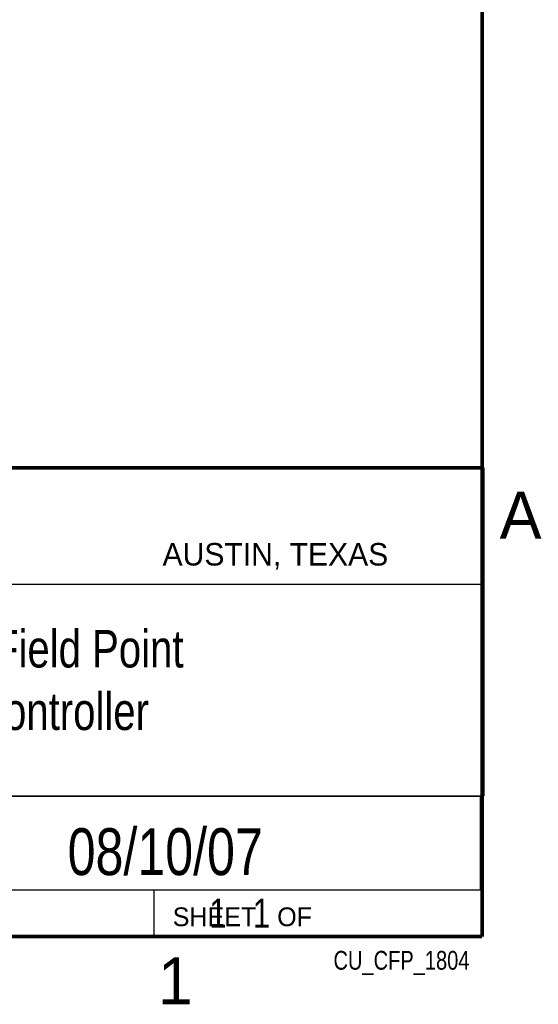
# Model space of a CAD drawing. Header units: inches. Extents: x 0 to 34, y 0 to 22.
# Tile 27 of 29: x 31 to 33.8, y 0.1 to 5.4. Entities that reach past the tile are written whole.
import ezdxf
from ezdxf.enums import TextEntityAlignment as Align

# ---------------------------------------------------------------- set-up
doc = ezdxf.new("R2010")
doc.units = ezdxf.units.IN
doc.header["$LTSCALE"] = 1.87
doc.header["$MEASUREMENT"] = 0
doc.layers.get('0').update_dxf_attribs({"linetype": 'CONTINUOUS'})
doc.styles.get("Standard").update_dxf_attribs({"font": 'txt', "width": 0.8})

msp = doc.modelspace()

# ---------------------------------------------------------------- linework, layer by layer
at = {"color": 2, "linetype": 'CONTINUOUS'}
for p, q in [((28.3793, 3.0003), (33.5093, 3.0003)), ((33.5093, 3.0003), (33.5093, 1.2503)), ((28.7231, 2.38), (33.5, 2.38)), ((28.3793, 1.2503), (33.5093, 1.2503)), ((30.13, 1.2499), (33.49, 1.2499)), ((33.49, 1.2499), (33.49, 0.7499)), ((28.38, 0.75), (33.5, 0.75)), ((30.13, 0.7499), (33.49, 0.7499)), ((31.75, 0.75), (33.5, 0.75)), ((31.75, 0.75), (31.75, 0.5)), ((33.5, 0.75), (33.5, 0.5)), ((31.75, 0.5), (33.5, 0.5)), ((32.4953, 0.5017), (33.4953, 0.5017)), ((32.4953, 0.5017), (32.4953, 0.5012)), ((32.4953, 0.5012), (33.4953, 0.5012)), ((33.4953, 0.5017), (33.4953, 0.5012))]:
    msp.add_line(p, q, dxfattribs=at)
at = {"color": 7, "linetype": 'CONTINUOUS', "const_width": 0.02}
for points in [[(33.5, 0.5), (33.5, 21.5)], [(25.58, 3), (33.5, 3)], [(0.5, 0.5), (33.5, 0.5)]]:
    msp.add_lwpolyline(points, dxfattribs=at)

# ---------------------------------------------------------------- texts
at = {"color": 2, "linetype": 'CONTINUOUS'}
for s, height, p in [('A', 0.25, (33.5939, 2.6228)), ('AUSTIN, TEXAS', 0.12, (31.7957, 2.479)), ('SHEET   OF', 0.1, (31.8499, 0.5557)), ('1', 0.25, (31.7706, 0.139))]:
    msp.add_text(s, height=height, dxfattribs=at).set_placement(p)
at = {"color": 7, "linetype": 'CONTINUOUS', "width": 0.8}
msp.add_text('08/10/07', height=0.25, dxfattribs=at).set_placement((31.81, 0.828), align=Align.CENTER)
at = {"color": 2, "linetype": 'CONTINUOUS', "width": 0.8}
msp.add_text('CU_CFP_1804', height=0.1, dxfattribs=at).set_placement((33.4328, 0.3236), align=Align.RIGHT)
at = {"color": 7, "linetype": 'CONTINUOUS'}
for s, insert, char_height, width, attachment_point in [('Compact Field Point\\P4 Port Controller \\P ', (30.9443, 2.1353), 0.2, 3.04, 2), ('     1   1', (31.8125, 0.7031), 0.15625, 1.25, 1)]:
    msp.add_mtext(s, dxfattribs=dict(at, insert=insert, char_height=char_height, width=width, attachment_point=attachment_point))

doc.saveas('drawing.dxf')
